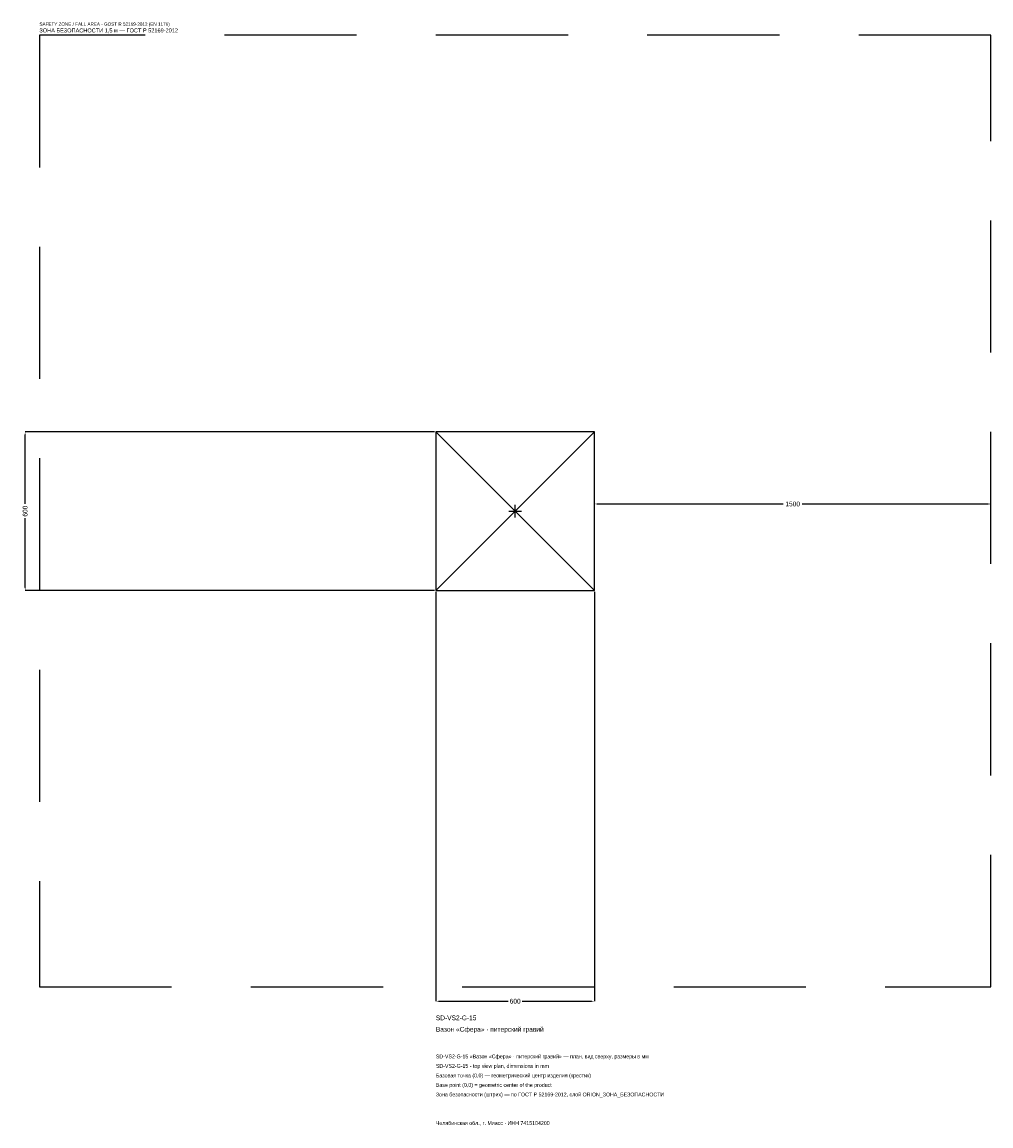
# Model space of a CAD drawing. Header units: metres. Extents: x -1866 to 1800, y -2326 to 1850.
import ezdxf

# ---------------------------------------------------------------- set-up
doc = ezdxf.new("R2010")
doc.units = ezdxf.units.M
doc.linetypes.add('DASHED', pattern=[800, 500, -300])
for name, color, linetype in [('ЗСК_ДАННЫЕ', 3, 'Continuous'), ('ЗСК_ЗОНА_БЕЗОПАСНОСТИ', 1, 'Continuous'), ('ЗСК_КОНТУР', 7, 'Continuous'), ('ЗСК_РАЗМЕРЫ', 8, 'Continuous')]:
    doc.layers.add(name, color=color, linetype=linetype)
doc.dimstyles.new('ORION', dxfattribs={"dimtxt": 18, "dimasz": 10.8, "dimexe": 1.25, "dimexo": 5.4, "dimtad": 1, "dimdec": 0, "dimcen": 2.5, "dimazin": 3, "dimtfac": 1, "dimtmove": 0, "dimatfit": 3})

# ---------------------------------------------------------------- blocks, each defined once
blk = doc.blocks.new('_CLOSEDFILLED')
at = {"color": 0, "linetype": 'BYBLOCK'}
blk.add_solid([(-1, 0.16), (0, 0), (-1, -0.16)], dxfattribs=at)
blk = doc.blocks.new('*D1')
for p, q in [((-300, -305.4), (-300, -1854)), ((300, -305.4), (300, -1854)), ((-289.2, -1854), (-27, -1854)), ((27, -1854), (289.2, -1854))]:
    blk.add_line(p, q)
at = {"layer": 'Defpoints'}
for p in [(-300, -300), (300, -300), (-300, -1854)]:
    blk.add_point(p, dxfattribs=at)
at = {"layer": 'ЗСК_РАЗМЕРЫ', "xscale": 10.799999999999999, "yscale": 10.799999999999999, "rotation": 180}
blk.add_blockref('_CLOSEDFILLED', (-300, -1854), dxfattribs=at)
at = {"layer": 'ЗСК_РАЗМЕРЫ', "xscale": 10.799999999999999, "yscale": 10.799999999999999}
blk.add_blockref('_CLOSEDFILLED', (300, -1854), dxfattribs=at)
at = {"layer": 'ЗСК_РАЗМЕРЫ', "insert": (0, -1854), "char_height": 18, "attachment_point": 5}
blk.add_mtext('600', dxfattribs=at)
blk = doc.blocks.new('*D2')
for p, q in [((-305.4, 300), (-1854, 300)), ((-1854, 27), (-1854, 289.2)), ((-1854, -289.2), (-1854, -27)), ((-305.4, -300), (-1854, -300))]:
    blk.add_line(p, q)
at = {"layer": 'Defpoints'}
for p in [(-300, 300), (-1854, -300), (-300, -300)]:
    blk.add_point(p, dxfattribs=at)
at = {"layer": 'ЗСК_РАЗМЕРЫ', "xscale": 10.799999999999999, "yscale": 10.799999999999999}
for p, rotation in [((-1854, 300), 90), ((-1854, -300), 270)]:
    blk.add_blockref('_CLOSEDFILLED', p, dxfattribs=dict(at, rotation=rotation))
at = {"layer": 'ЗСК_РАЗМЕРЫ', "insert": (-1854, 0), "char_height": 18, "attachment_point": 5, "rotation": 90}
blk.add_mtext('600', dxfattribs=at)
blk = doc.blocks.new('*D3')
for p, q in [((300, 5.4), (300, 27)), ((310.8, 27), (1014, 27)), ((1086, 27), (1789.2, 27)), ((1800, 5.4), (1800, 27))]:
    blk.add_line(p, q)
at = {"layer": 'Defpoints'}
for p in [(300, 27), (300, 0), (1800, 0)]:
    blk.add_point(p, dxfattribs=at)
at = {"layer": 'ЗСК_РАЗМЕРЫ', "xscale": 10.799999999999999, "yscale": 10.799999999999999, "rotation": 180}
blk.add_blockref('_CLOSEDFILLED', (300, 27), dxfattribs=at)
at = {"layer": 'ЗСК_РАЗМЕРЫ', "xscale": 10.799999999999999, "yscale": 10.799999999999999}
blk.add_blockref('_CLOSEDFILLED', (1800, 27), dxfattribs=at)
at = {"layer": 'ЗСК_РАЗМЕРЫ', "insert": (1050, 27), "char_height": 18, "attachment_point": 5}
blk.add_mtext('1500', dxfattribs=at)
blk = doc.blocks.new('ОРИОН SD-VS2-G-15 Вазон Сфера · питерский гравий')
at = {"layer": 'ЗСК_ЗОНА_БЕЗОПАСНОСТИ', "linetype": 'DASHED'}
blk.add_lwpolyline([(-1800, -1800), (1800, -1800), (1800, 1800), (-1800, 1800)], close=True, dxfattribs=at)
at = {"layer": 'ЗСК_КОНТУР'}
for p, q in [((-300, -300), (300, 300)), ((-300, 300), (300, -300))]:
    blk.add_line(p, q, dxfattribs=at)
blk.add_lwpolyline([(-300, -300), (300, -300), (300, 300), (-300, 300)], close=True, dxfattribs=at)
at = {"layer": 'ЗСК_РАЗМЕРЫ'}
for p, q in [((-24, 0), (24, 0)), ((0, -24), (0, 24))]:
    blk.add_line(p, q, dxfattribs=at)
at = {"layer": 'ЗСК_ДАННЫЕ'}
for tag, p in [('АРТИКУЛ', (-300, -1926)), ('НАИМЕНОВАНИЕ', (-300, -1969.2))]:
    blk.add_attdef(tag, p, '', height=18, dxfattribs=at)
at = {"layer": 'ЗСК_ДАННЫЕ', "flags": 1}
for tag, p in [('ПРОИЗВОДИТЕЛЬ', (-300, -2012.4)), ('ТЕЛЕФОН', (-300, -2055.6)), ('САЙТ', (-300, -2142)), ('АДРЕС', (-300, -2185.2)), ('РЕКВИЗИТЫ', (-300, -2228.4)), ('ГАБАРИТЫ', (-300, -2271.6)), ('ЗОНА_БЕЗОПАСНОСТИ', (-300, -2314.8))]:
    blk.add_attdef(tag, p, '', height=18, dxfattribs=at)
at = {"layer": 'ЗСК_ЗОНА_БЕЗОПАСНОСТИ', "color": 1}
for s, height, p in [('SAFETY ZONE / FALL AREA - GOST R 52169-2012 (EN 1176)', 12.6, (-1800, 1836)), ('ЗОНА БЕЗОПАСНОСТИ 1,5 м — ГОСТ Р 52169-2012', 15.3, (-1800, 1810.8))]:
    blk.add_text(s, height=height, dxfattribs=at).set_placement(p)
at = {"layer": 'ЗСК_РАЗМЕРЫ'}
dim = blk.add_linear_dim(base=(-1854, -300), p1=(-300, -300), p2=(-300, 300), angle=90, dimstyle='ORION', dxfattribs=at)
dim.commit()
dim.dimension.update_dxf_attribs({"geometry": '*D2', "text_midpoint": (-1854, 0)})
for base, p1, p2, picture, middle in [((300, 27), (300, 0), (1800, 0), '*D3', (1050, 27)), ((-300, -1854), (-300, -300), (300, -300), '*D1', (0, -1854))]:
    dim = blk.add_linear_dim(base=base, p1=p1, p2=p2, dimstyle='ORION', dxfattribs=at)
    dim.commit()
    dim.dimension.update_dxf_attribs({"geometry": picture, "text_midpoint": middle})

msp = doc.modelspace()

# ---------------------------------------------------------------- block references
msp.add_blockref('ОРИОН SD-VS2-G-15 Вазон Сфера · питерский гравий', (0, 0)).add_auto_attribs({'АРТИКУЛ': 'SD-VS2-G-15', 'НАИМЕНОВАНИЕ': 'Вазон «Сфера» · питерский гравий'})

# ---------------------------------------------------------------- texts
at = {"layer": 'ЗСК_ДАННЫЕ', "color": 3}
for s, p in [('SD-VS2-G-15 «Вазон «Сфера» · питерский гравий» — план, вид сверху, размеры в мм', (-300, -2070)), ('SD-VS2-G-15 - top view plan, dimensions in mm', (-300, -2106)), ('Челябинская обл., г. Миасс · ИНН 7415104200', (-300, -2322))]:
    msp.add_text(s, height=14.4, dxfattribs=at).set_placement(p)
at = {"layer": 'ЗСК_ДАННЫЕ', "color": 7}
for s, p in [('Базовая точка (0,0) — геометрический центр изделия (крестик)', (-300, -2142)), ('Base point (0,0) = geometric center of the product', (-300, -2178))]:
    msp.add_text(s, height=14.4, dxfattribs=at).set_placement(p)
at = {"layer": 'ЗСК_ДАННЫЕ', "color": 1}
msp.add_text('Зона безопасности (штрих) — по ГОСТ Р 52169-2012, слой ORION_ЗОНА_БЕЗОПАСНОСТИ', height=14.4, dxfattribs=at).set_placement((-300, -2214))

doc.saveas('drawing.dxf')
